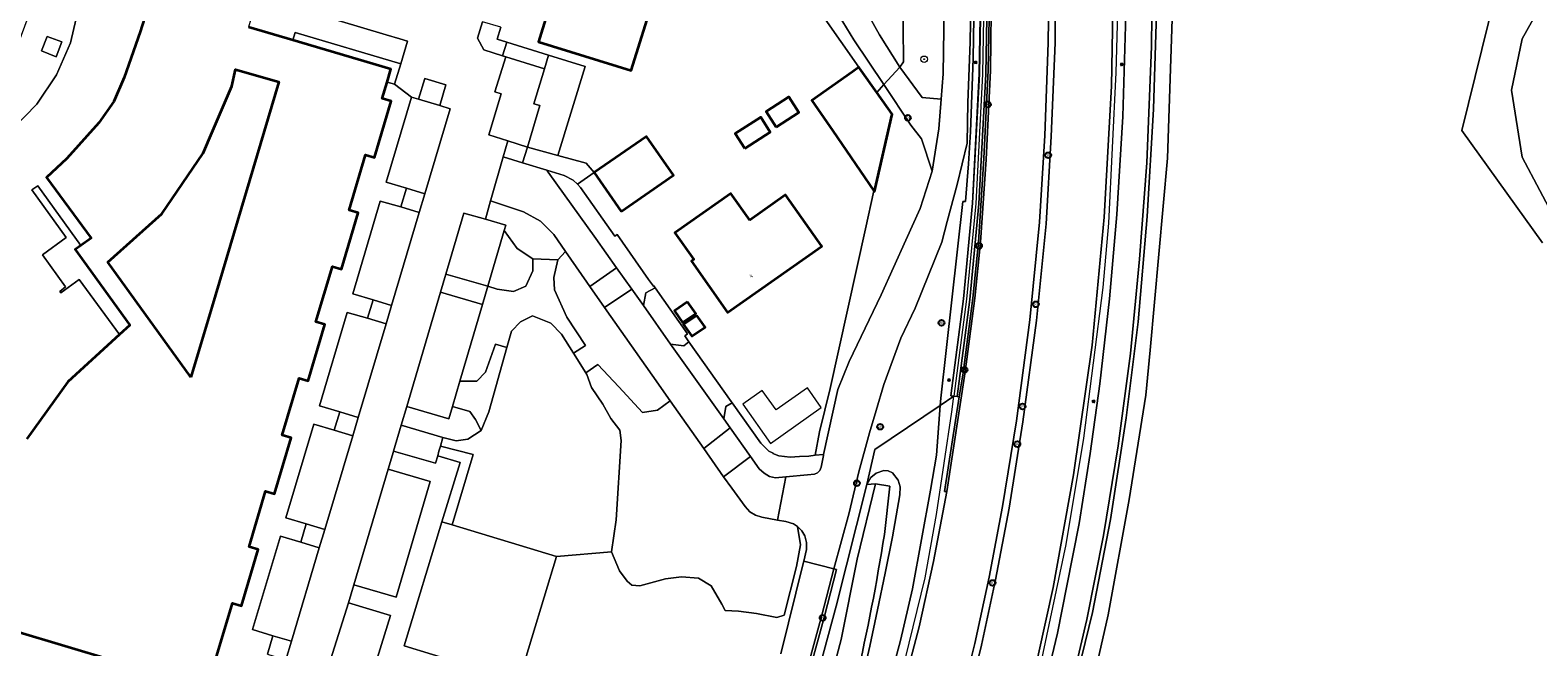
# Model space of a CAD drawing. Header units: metres. Extents: x 73718 to 76933, y 443658 to 446696.
# Tile 88 of 153: x 74978 to 75164, y 445774 to 445850. Entities that reach past the tile are written whole.
import ezdxf
from ezdxf.enums import TextEntityAlignment as Align

# ---------------------------------------------------------------- set-up
doc = ezdxf.new("R2010")
doc.units = ezdxf.units.M
for name, color, linetype, lineweight in [('B-WE-GK-BESCHOEIING-G', 130, 'GK-BESCHOEIING-SO', 18), ('B-WE-GR-BEPLANTING_CULTUUR_BODEMBEDEKKER-GV', 90, 'Continuous', 18), ('B-WE-GR-BEPLANTING_CULTUUR_HEESTERS-GV', 90, 'Continuous', 18), ('B-WE-GR-BEPLANTING_CULTUUR_ROOS-GV', 90, 'Continuous', 18), ('B-WE-GR-BEPLANTING_CULTUUR_VASTE PLANTENVAK-GV', 90, 'Continuous', 18), ('B-WE-GR-BOOM-S', 90, 'Continuous', 25), ('B-WE-GR-GRAS-GV', 60, 'Continuous', 13), ('B-WE-IE-MEUBILAIR-S', 7, 'Continuous', 25), ('B-WE-IE-MEUBILAIR_WEGMEUBILAIR-G', 7, 'Continuous', 18), ('B-WE-IE-TERREINAFSCHEIDING_KUNSTMATIG_HEKWERK_RASTER-G', 30, 'IE-TERREINAFSCHEIDING_KUNSTMATIG-SO', 18), ('B-WE-KW-KUNSTWERK_GELUIDSWERING_SCHERM-G', 170, 'Continuous', 18), ('B-WE-OG-BEBOUWING-GV', 7, 'Continuous', 35), ('B-WE-OG-BEBOUWING-T18', 10, 'Continuous', 18), ('B-WE-OG-BEBOUWING_OVERBOUWING-GV', 7, 'Continuous', 18), ('B-WE-OG-TERREIN_BEGROEID-GV', 7, 'Continuous', 18), ('B-WE-OG-TERREIN_ERF-GV', 7, 'Continuous', 18), ('B-WE-OG-TERREIN_OEVER-GV', 7, 'Continuous', 18), ('B-WE-OG-WATER_SLOOT-GV', 120, 'Continuous', 18), ('B-WE-OG-WEG-GV', 7, 'Continuous', 18), ('B-WE-VH-GESLOTENVERHARDING_ASFALT-GV', 10, 'Continuous', 18), ('B-WE-VH-GESLOTENVERHARDING_BETON-GV', 10, 'Continuous', 18), ('B-WE-VH-GESLOTENVERHARDING_KUNSTSTOF-GV', 10, 'Continuous', 18), ('B-WE-VH-OPENVERHARDING_BETONELEMENT-GV', 30, 'Continuous', 18), ('B-WE-VH-OPENVERHARDING_BETONSTRAATSTEEN-GV', 30, 'Continuous', 18), ('B-WE-VH-OPENVERHARDING_SIERBESTRATING-GV', 30, 'Continuous', 18), ('B-WE-VH-OPENVERHARDING_STRAATBAKSTEEN-GV', 30, 'Continuous', 18), ('B-WE-VH-OPENVERHARDING_TEGEL-GV', 30, 'Continuous', 18)]:
    doc.layers.add(name, color=color, linetype=linetype, lineweight=lineweight)
doc.styles.add('NLCS-ISO', font='NLCS-ISO.ttf')
doc.styles.add('NLCS-ISO-M200-T18', font='NLCS-ISO.ttf', dxfattribs={"height": 0.36})
doc.linetypes.add('GK-BESCHOEIING-SO', pattern='A,18,-3,[1,NLCS.SHX,S=0.6,R=0,X=0,Y=0],-3', length=24)
doc.linetypes.add('IE-TERREINAFSCHEIDING_KUNSTMATIG-SO', pattern='A,4,[82,NLCS.SHX,S=0.75,R=90,X=0,Y=0],4,-2', length=10)

# ---------------------------------------------------------------- blocks, each defined once
blk = doc.blocks.new('SIE-MEUBILAIR_PAAL_VERKEERSBORD-SO')
blk.add_circle((0, 0), 1.8)
at = {"style": 'NLCS-ISO'}
blk.add_text('vb', height=1.8, dxfattribs=at).set_placement((0, 0), align=Align.MIDDLE_CENTER)
blk = doc.blocks.new('SIE-MEUBILAIR_PAAL_LICHTMAST-SO')
for points in [[(-0.62, 0), (-1, 0)], [(-0.71, 0.71), (-0.44, 0.44)], [(0, 1), (0, 0.62)], [(0.44, 0.44), (0.71, 0.71)], [(1, 0), (0.62, 0)], [(-0.71, -0.71), (-0.44, -0.44)], [(0, -0.62), (0, -1)], [(0.44, -0.44), (0.71, -0.71)]]:
    blk.add_lwpolyline(points)
blk.add_circle((0, 0), 0.5)
blk = doc.blocks.new('SIE-MEUBILAIR_PUT_KOLK-SO')
blk.add_circle((0, 0), 1.8)
at = {"style": 'NLCS-ISO'}
blk.add_text('K', height=1.8, dxfattribs=at).set_placement((0, 0), align=Align.MIDDLE_CENTER)
blk = doc.blocks.new('SIE-MEUBILAIR_PUT-SO')
blk.add_circle((0, 0), 1.8)
at = {"style": 'NLCS-ISO'}
blk.add_text('P', height=1.8, dxfattribs=at).set_placement((0, 0), align=Align.MIDDLE_CENTER)
blk = doc.blocks.new('SIE-MEUBILAIR_PUT_RIOOLPUT-SO')
blk.add_circle((0, 0), 1.8)
at = {"style": 'NLCS-ISO'}
blk.add_text('RI', height=1.8, dxfattribs=at).set_placement((0, 0), align=Align.MIDDLE_CENTER)
blk = doc.blocks.new('SGR-BOOM_GBKN-SO')
at = {"linetype": 'ByBlock', "lineweight": 18}
h = blk.add_hatch(color=0, dxfattribs=at)
h.dxf.hatch_style = 1
edge = h.paths.add_edge_path()
edge.add_arc((0, 0), 0.25, 0, 360)
at = {"color": 0, "linetype": 'ByBlock', "lineweight": 18}
for radius in [2, 0.25]:
    blk.add_circle((0, 0), radius, dxfattribs=at)
at = {"color": 0, "linetype": 'ByBlock', "lineweight": 18, "style": 'NLCS-ISO'}
blk.add_attdef('SOORT', (2.5, 0), '', height=1.5, dxfattribs=at)

msp = doc.modelspace()

# ---------------------------------------------------------------- linework, layer by layer
at = {"layer": 'B-WE-GK-BESCHOEIING-G', "flags": 128}
for points in [[(75120.504, 445909.013), (75116.606, 445906.42), (75117.655, 445893.752), (75118.347, 445879.726), (75118.688, 445864.966), (75118.653, 445852.324), (75118.045, 445833.914), (75115.928, 445810.199), (75115.389, 445804.652), (75113.332, 445791.759), (75110.706, 445777.499), (75108.28, 445766.791), (75101.044, 445739.062)], [(75081.992, 445793.664), (75079.728, 445784.371)], [(75083.077, 445787.419), (75083.744, 445793.411), (75081.992, 445793.664)]]:
    msp.add_lwpolyline(points, dxfattribs=at)
at = {"layer": 'B-WE-GR-BEPLANTING_CULTUUR_BODEMBEDEKKER-GV', "flags": 128}
for points in [[(75033.422, 445850.766), (75032.815, 445848.739), (75033.593, 445847.283), (75035.9, 445846.569), (75036.431, 445848.264), (75035.266, 445848.629), (75035.68, 445850.089)], [(74979.66, 445848.954), (74978.942, 445847.169), (74980.777, 445846.424), (74981.49, 445848.268)], [(75036.306, 445846.444), (75041.081, 445844.966), (75041.607, 445846.645), (75036.431, 445848.264), (75035.9, 445846.569)], [(75038.387, 445833.334), (75038.982, 445835.28), (75036.566, 445836.049), (75035.99, 445834.066)], [(75043.668, 445822.401), (75042.232, 445824.472), (75040.619, 445826.142), (75038.519, 445827.304), (75034.422, 445828.634), (75033.792, 445826.36), (75036.323, 445825.63), (75036.129, 445824.975), (75037.701, 445822.758), (75039.649, 445821.485), (75042.751, 445821.366)], [(75033.437, 445815.856), (75034.099, 445818.109), (75028.92, 445819.59), (75028.254, 445817.353)], [(75053.305, 445815.707), (75056.64, 445810.947), (75058.307, 445810.728), (75058.927, 445811.236), (75058.844, 445811.353), (75058.417, 445811.955), (75058.578, 445812.075), (75058.74, 445812.195), (75054.779, 445817.905), (75053.593, 445817.26)], [(75033.287, 445800.291), (75032.591, 445801.643), (75031.875, 445802.637), (75029.728, 445803.247), (75029.271, 445801.693), (75024.073, 445803.233), (75023.376, 445800.934), (75028.551, 445799.42), (75030.185, 445798.979), (75031.617, 445799.218)], [(75075.563, 445797.31), (75074.547, 445797.205), (75073.736, 445797.12), (75072.59, 445797.048), (75071.445, 445796.976), (75070.054, 445797.127), (75069.318, 445797.435), (75069.328, 445797.474), (75068.792, 445797.731), (75067.806, 445798.714), (75064.273, 445803.697), (75063.509, 445803.235), (75063.248, 445801.71), (75064.034, 445800.601), (75066.535, 445797.066), (75067.622, 445795.53), (75068.218, 445794.985), (75068.868, 445794.582), (75069.643, 445794.429), (75070.89, 445794.548), (75073.575, 445794.803), (75074.44, 445794.891), (75074.804, 445795.022), (75075.115, 445795.331), (75075.263, 445795.751), (75075.538, 445797.197)]]:
    msp.add_lwpolyline(points, close=True, dxfattribs=at)
at = {"layer": 'B-WE-GR-BEPLANTING_CULTUUR_HEESTERS-GV', "flags": 128}
for points in [[(75038.982, 445835.28), (75042.76, 445834.229), (75046.103, 445845.238), (75041.607, 445846.645), (75041.081, 445844.966), (75039.773, 445840.629), (75040.521, 445840.401)], [(75044.673, 445809.812), (75046.153, 445810.784), (75043.868, 445814.262), (75042.313, 445817.668), (75042.234, 445819.179), (75042.751, 445821.366), (75039.649, 445821.485), (75039.649, 445819.998), (75038.774, 445818.106), (75037.263, 445817.43), (75035.235, 445817.748), (75034.099, 445818.109), (75033.437, 445815.856), (75030.643, 445806.357), (75032.75, 445806.357), (75033.824, 445807.469), (75035.056, 445810.928), (75036.443, 445810.536), (75037.012, 445812.552), (75038.143, 445813.681), (75039.598, 445814.454), (75041.89, 445813.527), (75043.19, 445812.161)], [(75050.583, 445799.043), (75049.95, 445789.242), (75049.357, 445785.29), (75050.374, 445782.952), (75051.296, 445781.663), (75051.863, 445781.148), (75052.88, 445781.096), (75056.06, 445781.959), (75058.017, 445782.178), (75060.103, 445782.037), (75061.699, 445781.071), (75063, 445778.829), (75063.424, 445778.018), (75065.047, 445777.94), (75067.287, 445777.67), (75069.785, 445777.154), (75070.683, 445777.47), (75072.215, 445783.489), (75072.71, 445786.13), (75072.334, 445788.423), (75071.832, 445788.745), (75070.894, 445789.02), (75069.886, 445789.207), (75067.926, 445789.572), (75067.157, 445789.798), (75066.473, 445790.218), (75065.863, 445790.879), (75064.214, 445793.155), (75063.222, 445794.563), (75060.759, 445798.057), (75056.628, 445803.919), (75055.038, 445802.796), (75053.204, 445802.488), (75050.266, 445805.659), (75047.7, 445808.429), (75046.2, 445807.395), (75046.331, 445807.188), (75046.885, 445805.578), (75048.288, 445803.543), (75049.306, 445801.739), (75050.4, 445800.309)]]:
    msp.add_lwpolyline(points, close=True, dxfattribs=at)
at = {"layer": 'B-WE-GR-BEPLANTING_CULTUUR_ROOS-GV', "flags": 128}
for points in [[(75041.394, 445832.415), (75043.509, 445831.769), (75044.641, 445831.206), (75045.153, 445830.685), (75047.238, 445832.131), (75046.224, 445833.284), (75042.76, 445834.229), (75038.982, 445835.28), (75038.387, 445833.334)], [(75039.649, 445821.485), (75037.701, 445822.758), (75036.129, 445824.975), (75034.099, 445818.109), (75035.235, 445817.748), (75037.263, 445817.43), (75038.774, 445818.106), (75039.649, 445819.998)], [(75044.673, 445809.812), (75046.2, 445807.395), (75047.7, 445808.429), (75050.266, 445805.659), (75053.204, 445802.488), (75055.038, 445802.796), (75056.628, 445803.919), (75054.389, 445807.096), (75048.517, 445815.451), (75046.682, 445818.062), (75046.315, 445818.585), (75043.668, 445822.401), (75042.751, 445821.366), (75042.234, 445819.179), (75042.313, 445817.668), (75043.868, 445814.262), (75046.153, 445810.784)], [(75036.443, 445810.536), (75035.056, 445810.928), (75033.824, 445807.469), (75032.75, 445806.357), (75030.643, 445806.357), (75029.728, 445803.247), (75031.875, 445802.637), (75032.591, 445801.643), (75033.287, 445800.291), (75034.202, 445802.598)]]:
    msp.add_lwpolyline(points, close=True, dxfattribs=at)
at = {"layer": 'B-WE-GR-BEPLANTING_CULTUUR_VASTE PLANTENVAK-GV', "flags": 128}
for points in [[(75025.531, 445841.185), (75028.153, 445840.407), (75028.904, 445842.979), (75026.331, 445843.777)], [(75023.346, 445827.919), (75025.607, 445827.191), (75026.312, 445829.507), (75024.028, 445830.21)], [(75021.517, 445813.449), (75022.201, 445815.728), (75019.914, 445816.398), (75019.24, 445814.136)], [(75015.796, 445802.597), (75015.125, 445800.309), (75017.407, 445799.619), (75018.096, 445801.898)], [(75013.258, 445785.773), (75013.951, 445788.054), (75011.664, 445788.744), (75010.99, 445786.46)], [(75009.831, 445774.266), (75007.55, 445774.923), (75006.869, 445772.631), (75009.153, 445771.945)]]:
    msp.add_lwpolyline(points, close=True, dxfattribs=at)
at = {"layer": 'B-WE-GR-GRAS-GV', "flags": 128}
for points in [[(75079.733, 445853.858), (75079.672, 445853.955), (75079.661, 445853.94), (75077.055, 445852.247), (75079.308, 445848.524), (75083.004, 445843.006), (75084.967, 445845.159), (75082.495, 445849.161), (75080.745, 445852.233)], [(75082.125, 445842.041), (75083.004, 445843.006), (75079.308, 445848.524), (75077.055, 445852.247), (75075.472, 445851.488), (75079.942, 445845.14), (75080.218, 445844.749)]]:
    msp.add_lwpolyline(points, close=True, dxfattribs=at)
at = {"layer": 'B-WE-IE-MEUBILAIR_WEGMEUBILAIR-G', "flags": 128}
for points in [[(75083.039, 445697.14), (75085.675, 445708.754), (75088.516, 445720.345), (75091.88, 445732.024), (75097.281, 445751.32), (75100.31, 445762.742), (75102.219, 445770.608), (75105.524, 445786.188), (75107.696, 445799.338), (75110.098, 445817.918), (75110.805, 445825.879), (75111.714, 445844.505), (75112.085, 445857.859), (75111.86, 445873.843), (75111.408, 445885.871), (75109.938, 445905.831), (75108.736, 445917.751), (75107.341, 445928.357), (75105.366, 445941.524), (75103.24, 445953.348), (75101.904, 445959.871), (75100.01, 445969.042), (75098.206, 445976.83), (75096.252, 445984.606)], [(75091.421, 445802.561), (75091.667, 445804.508)], [(75045.733, 445639.804), (75047.382, 445644.039), (75049.721, 445651.674), (75054.668, 445668.218), (75060.132, 445686.189), (75067.173, 445709.124), (75072.225, 445725.64), (75078.882, 445747.331), (75083.679, 445763.924), (75088.12, 445782.068), (75089.511, 445789.904), (75091.421, 445802.561)]]:
    msp.add_lwpolyline(points, dxfattribs=at)
at = {"layer": 'B-WE-IE-TERREINAFSCHEIDING_KUNSTMATIG_HEKWERK_RASTER-G', "flags": 128}
msp.add_lwpolyline([(75094.88, 445872.29), (75095.008, 445858.24), (75094.763, 445844.325), (75093.92, 445828.347), (75092.799, 445816.544), (75091.23, 445804.566)], dxfattribs=at)
at = {"layer": 'B-WE-KW-KUNSTWERK_GELUIDSWERING_SCHERM-G', "flags": 128}
for points in [[(75051.61, 446032.01), (75053.698, 446026.916), (75060.279, 446008.806), (75064.839, 445994.684), (75069.719, 445978.452), (75073.854, 445963.9), (75077.891, 445949.07), (75079.867, 445940.549), (75081.311, 445933.36), (75082.206, 445928.286), (75083.21, 445921.882), (75083.906, 445916.369), (75084.67, 445908.465), (75085.254, 445899.123), (75085.465, 445889.496), (75085.347, 445854.439), (75085.43, 445845.8)], [(75095.32, 445872.294), (75095.448, 445858.238), (75095.202, 445844.309), (75094.359, 445828.315), (75093.237, 445816.495), (75091.667, 445804.508), (75089.974, 445803.365), (75081.914, 445797.921), (75080.905, 445793.62), (75077.105, 445778.57), (75068.781, 445747.682), (75059.383, 445712.955), (75044.363, 445658.984), (75042.227, 445651.418), (75038.93, 445639.741), (75036.845, 445631.996), (75035.881, 445627.763), (75032.206, 445610.094), (75028.107, 445593.431), (75024.175, 445579.671), (75021.512, 445571.126), (75020.205, 445567.473), (75019.707, 445566.082)]]:
    msp.add_lwpolyline(points, dxfattribs=at)
at = {"layer": 'B-WE-OG-BEBOUWING-GV', "flags": 128}
for points in [[(75054.635, 445853.862), (75051.47, 445854.827), (75051.41, 445854.551), (75044.941, 445856.541), (75044.137, 445853.893), (75042.266, 445854.47), (75040.336, 445848.3), (75051.807, 445844.762)], [(74997.415, 445806.84), (74987.137, 445821.074), (74993.807, 445827.042), (74998.936, 445834.544), (75000, 445837.038), (75002.464, 445842.815), (75002.943, 445844.873), (75008.275, 445843.338), (75000, 445815.528)], [(75081.777, 445829.891), (75081.837, 445829.803), (75084.031, 445839.332), (75082.125, 445842.041), (75080.218, 445844.749), (75079.942, 445845.14), (75079.131, 445844.569), (75074.103, 445841.029), (75076.725, 445837.304)], [(75069.706, 445837.751), (75072.529, 445839.544), (75071.294, 445841.487), (75068.472, 445839.694)], [(75065.845, 445835.113), (75068.985, 445837.107), (75067.8, 445838.972), (75064.661, 445836.977)], [(75050.577, 445827.339), (75057.028, 445831.833), (75053.689, 445836.602), (75047.239, 445832.131)], [(75066.443, 445826.268), (75064.129, 445829.555), (75057.211, 445824.685), (75059.525, 445821.398), (75059.234, 445821.193), (75063.699, 445814.85), (75075.309, 445823.022), (75075.337, 445823.042), (75075.32, 445823.066), (75070.872, 445829.385)], [(75058.768, 445816.185), (75057.135, 445815.071), (75058.139, 445813.6), (75059.772, 445814.715)], [(75059.918, 445814.493), (75058.284, 445813.378), (75059.288, 445811.907), (75060.922, 445813.022)]]:
    msp.add_lwpolyline(points, close=True, dxfattribs=at)
for points in [[(74991.952, 445852.106), (74991.168, 445849.513), (74989.157, 445843.881), (74987.912, 445840.913), (74986.055, 445838.29), (74982.099, 445833.858), (74979.565, 445831.539), (74985.087, 445824.039), (74983.831, 445823.13), (74983.116, 445822.613), (74989.861, 445813.272), (74988.6, 445812.118), (74982.215, 445806.278), (74977.168, 445799.227)], [(75000.51, 445772.08), (75002.547, 445778.944), (75003.659, 445778.614), (75005.724, 445785.574), (75004.612, 445785.904), (75006.646, 445792.759), (75007.758, 445792.429), (75009.815, 445799.36), (75008.703, 445799.69), (75010.794, 445806.736), (75011.906, 445806.406), (75013.969, 445813.357), (75012.857, 445813.687), (75014.891, 445820.541), (75016.003, 445820.211), (75018.066, 445827.162), (75016.954, 445827.492), (75018.988, 445834.346), (75020.1, 445834.016), (75022.16, 445840.957), (75021.048, 445841.287), (75021.642, 445843.288), (75022.118, 445844.892), (75010.019, 445848.482), (75004.532, 445850.109)], [(74969.691, 445777.299), (75000, 445768.248)]]:
    msp.add_lwpolyline(points, dxfattribs=at)
at = {"layer": 'B-WE-OG-BEBOUWING_OVERBOUWING-GV', "flags": 128}
msp.add_lwpolyline([(75075.288, 445803.11), (75073.561, 445805.559), (75069.712, 445802.814), (75068.001, 445805.203), (75065.596, 445803.508), (75069.001, 445798.678)], close=True, dxfattribs=at)
at = {"layer": 'B-WE-OG-TERREIN_BEGROEID-GV', "flags": 128}
for points in [[(75068.781, 445747.682), (75077.105, 445778.57), (75080.905, 445793.62), (75081.914, 445797.921), (75089.974, 445803.365), (75090.042, 445804.251), (75092.767, 445828.581), (75093.103, 445828.543), (75093.449, 445833.203), (75093.708, 445837.174), (75094.048, 445846.209), (75094.129, 445851.272), (75094.125, 445872.252), (75094.12, 445872.252), (75093.599, 445882.486), (75093.05, 445891.814), (75092.44, 445900.812), (75091.554, 445909.062), (75090.929, 445915.619), (75090.144, 445923.41), (75088.664, 445932.845), (75086.863, 445943.514), (75085.12, 445952.999), (75080.151, 445974.251)], [(75073.854, 445963.9), (75077.891, 445949.07), (75079.867, 445940.549), (75081.311, 445933.36), (75082.206, 445928.286), (75083.21, 445921.882), (75083.906, 445916.369), (75084.67, 445908.465), (75085.254, 445899.123), (75085.465, 445889.496), (75085.347, 445854.439), (75085.43, 445845.8), (75084.967, 445845.159), (75087.755, 445841.417), (75090.092, 445841.221), (75090.331, 445844.33), (75090.463, 445852.545), (75090.232, 445876.867), (75088.731, 445897.176), (75088.007, 445906.964), (75086.503, 445920.503), (75083.4, 445940.878), (75080.341, 445957.148), (75077.077, 445971.236)], [(75093.814, 445855.674), (75093.673, 445848.23), (75093.371, 445840.792), (75093.3, 445835.777), (75092.06, 445830.654), (75090.851, 445826.095), (75090.17, 445823.556), (75086.883, 445815.387), (75085.094, 445811.698), (75083.024, 445805.954), (75082.053, 445802.733), (75081.239, 445799.969), (75079.938, 445795.15), (75078.733, 445790.117), (75076.814, 445783.187), (75077.153, 445783.1), (75075.678, 445777.352), (75066.744, 445744.63)], [(75080.745, 445852.233), (75082.495, 445849.161), (75084.967, 445845.159), (75085.43, 445845.8), (75085.347, 445854.439)], [(75030.75, 445771.548), (75023.757, 445773.673), (75028.412, 445788.991), (75030.664, 445796.32), (75027.899, 445797.157), (75027.633, 445796.232), (75022.447, 445797.733), (75022.426, 445797.66), (75021.785, 445795.483), (75026.983, 445793.973), (75022.767, 445779.695), (75017.557, 445781.224), (75016.884, 445778.983), (75022.073, 445777.436), (75017.645, 445763.215)], [(75070.272, 445772.686), (75073.099, 445783.995), (75073.132, 445784.132), (75073.467, 445785.56), (75073.475, 445786.426), (75073.252, 445787.245), (75072.896, 445787.858), (75072.334, 445788.423), (75072.71, 445786.13), (75072.215, 445783.489), (75070.683, 445777.47), (75069.785, 445777.154), (75067.287, 445777.67), (75065.047, 445777.94), (75063.424, 445778.018), (75063, 445778.829), (75061.699, 445781.071), (75060.103, 445782.037), (75058.017, 445782.178), (75056.06, 445781.959), (75052.88, 445781.096), (75051.863, 445781.148), (75051.296, 445781.663), (75050.374, 445782.952), (75049.357, 445785.29), (75042.573, 445784.687), (75037.995, 445769.624)]]:
    msp.add_lwpolyline(points, dxfattribs=at)
for points in [[(75089.807, 445837.521), (75090.092, 445841.221), (75087.755, 445841.417), (75084.967, 445845.159), (75083.004, 445843.006), (75086.362, 445837.993), (75087.669, 445836.318), (75088.971, 445832.318)], [(75077.323, 445805.326), (75078.708, 445808.779), (75082.699, 445817.034), (75085.735, 445823.798), (75087.487, 445827.693), (75088.971, 445832.318), (75087.669, 445836.318), (75086.362, 445837.993), (75083.004, 445843.006), (75082.125, 445842.041), (75084.031, 445839.332), (75081.837, 445829.803), (75081.777, 445829.891), (75080.732, 445825.205), (75076.401, 445805.465), (75075.081, 445800.094), (75074.547, 445797.205), (75075.563, 445797.31)], [(75050.4, 445800.309), (75049.306, 445801.739), (75048.288, 445803.543), (75046.885, 445805.578), (75046.331, 445807.188), (75046.2, 445807.395), (75044.673, 445809.812), (75043.19, 445812.161), (75041.89, 445813.527), (75039.598, 445814.454), (75038.143, 445813.681), (75037.012, 445812.552), (75036.443, 445810.536), (75034.202, 445802.598), (75033.287, 445800.291), (75031.617, 445799.218), (75030.185, 445798.979), (75028.551, 445799.42), (75028.238, 445798.332), (75032.289, 445797.317), (75029.701, 445788.599), (75042.573, 445784.687), (75049.357, 445785.29), (75049.95, 445789.242), (75050.583, 445799.043)]]:
    msp.add_lwpolyline(points, close=True, dxfattribs=at)
at = {"layer": 'B-WE-OG-TERREIN_ERF-GV', "flags": 128}
for points in [[(75166.241, 445825.815), (75161.877, 445834.044), (75160.538, 445842.321), (75161.872, 445848.653), (75166.454, 445856.922)], [(75054.635, 445853.862), (75051.807, 445844.762), (75040.336, 445848.3), (75042.266, 445854.47)], [(75158.52, 445854.039), (75154.392, 445837.339), (75164.38, 445823.455)], [(75035.68, 445850.089), (75035.266, 445848.629), (75036.431, 445848.264), (75041.607, 445846.645), (75046.103, 445845.238), (75042.76, 445834.229), (75046.224, 445833.284), (75047.238, 445832.131), (75045.153, 445830.685), (75045.542, 445830.288), (75049.762, 445824.262), (75050.053, 445824.466), (75053.934, 445818.913), (75054.542, 445818.087), (75054.615, 445818.141), (75054.779, 445817.905), (75058.74, 445812.195), (75058.578, 445812.075), (75058.417, 445811.955), (75058.844, 445811.353), (75058.927, 445811.236), (75064.158, 445803.859), (75064.273, 445803.697), (75067.806, 445798.714), (75068.792, 445797.731), (75069.328, 445797.474), (75069.318, 445797.435), (75070.054, 445797.127), (75071.445, 445796.976), (75072.59, 445797.048), (75073.736, 445797.12), (75074.547, 445797.205), (75075.081, 445800.094), (75076.401, 445805.465), (75080.732, 445825.205), (75081.777, 445829.891), (75076.725, 445837.304), (75074.103, 445841.029), (75079.131, 445844.569), (75079.942, 445845.14), (75075.472, 445851.488)]]:
    msp.add_lwpolyline(points, dxfattribs=at)
for points in [[(75021.642, 445843.288), (75022.584, 445843.044), (75023.354, 445845.581), (75010.301, 445849.429), (75010.019, 445848.482), (75022.118, 445844.892)], [(74997.415, 445806.84), (75000, 445815.528), (75008.275, 445843.338), (75002.943, 445844.873), (75002.464, 445842.815), (75000, 445837.038), (74998.936, 445834.544), (74993.807, 445827.042), (74987.137, 445821.074)], [(75069.706, 445837.751), (75068.472, 445839.694), (75071.294, 445841.487), (75072.529, 445839.544)], [(75065.845, 445835.113), (75064.661, 445836.977), (75067.8, 445838.972), (75068.985, 445837.107)], [(75050.577, 445827.339), (75047.239, 445832.131), (75053.689, 445836.602), (75057.028, 445831.833)], [(74988.6, 445812.118), (74989.861, 445813.272), (74983.116, 445822.613), (74983.831, 445823.13), (74978.491, 445830.49), (74977.754, 445829.992), (74982.005, 445824.107), (74979.082, 445821.976), (74981.933, 445818.004), (74981.214, 445817.451), (74981.332, 445817.283), (74983.601, 445818.927)], [(75066.443, 445826.268), (75070.872, 445829.385), (75075.32, 445823.066), (75075.337, 445823.042), (75075.309, 445823.022), (75063.699, 445814.85), (75059.234, 445821.193), (75059.525, 445821.398), (75057.211, 445824.685), (75064.129, 445829.555)], [(75058.768, 445816.185), (75059.772, 445814.715), (75058.139, 445813.6), (75057.135, 445815.071)], [(75059.918, 445814.493), (75060.922, 445813.022), (75059.288, 445811.907), (75058.284, 445813.378)]]:
    msp.add_lwpolyline(points, close=True, dxfattribs=at)
at = {"layer": 'B-WE-OG-TERREIN_OEVER-GV', "flags": 128}
for points in [[(75116.716, 445853.197), (75116.335, 445839.964), (75115.541, 445826.689), (75114.416, 445813.696), (75112.946, 445801.823), (75111.007, 445789.265), (75108.776, 445777.794), (75106.497, 445768.348)], [(75108.28, 445766.791), (75110.706, 445777.499), (75113.332, 445791.759), (75115.389, 445804.652), (75115.928, 445810.199), (75118.045, 445833.914), (75118.653, 445852.324)], [(75056.303, 445679.717), (75061.48, 445697.682), (75066.968, 445717.541), (75075.914, 445751.272), (75077.051, 445755.729), (75078.154, 445760.194), (75079.224, 445764.668), (75080.261, 445769.149), (75081.264, 445773.639), (75082.233, 445778.135), (75083.169, 445782.639), (75084.071, 445787.149), (75084.977, 445792.319), (75085.044, 445793.306), (75084.774, 445794.136), (75084.066, 445795.03), (75083.536, 445795.309), (75083.005, 445795.333), (75082.058, 445794.999), (75081.418, 445794.461), (75080.905, 445793.62), (75081.992, 445793.664), (75083.744, 445793.411), (75083.077, 445787.419)], [(75079.728, 445784.371), (75081.992, 445793.664), (75080.905, 445793.62), (75077.105, 445778.57), (75068.781, 445747.682), (75067.861, 445744.281), (75059.383, 445712.955), (75056.646, 445703.121), (75044.363, 445658.984), (75042.227, 445651.418), (75038.93, 445639.741), (75036.845, 445631.996)], [(75038.035, 445627.975), (75039.95, 445635.075), (75042.854, 445644.488), (75043.745, 445647.927), (75050.035, 445670.978), (75052.972, 445682.542), (75058.331, 445701.67), (75061.635, 445713.804), (75062.548, 445718.171), (75068.558, 445739.788), (75077.746, 445774.438), (75079.728, 445784.371)]]:
    msp.add_lwpolyline(points, dxfattribs=at)
at = {"layer": 'B-WE-OG-TERREIN_OEVER-GV'}
msp.add_lwpolyline([(75083.077, 445787.419, -0.0355544), (75074.878, 445751.949)], format="xyb", dxfattribs=at)
at = {"layer": 'B-WE-OG-WATER_SLOOT-GV', "flags": 128}
for points in [[(75164.38, 445823.455), (75154.392, 445837.339), (75158.52, 445854.039), (75157.148, 445855.999), (75157.033, 445855.879), (75151.184, 445864.516), (75145.577, 445872.796), (75145.221, 445873.322), (75139.947, 445881.052), (75131.852, 445892.919), (75126.217, 445901.18), (75125.732, 445901.89), (75120.504, 445909.013), (75116.606, 445906.42), (75117.655, 445893.752), (75118.347, 445879.726), (75118.688, 445864.966), (75118.653, 445852.324), (75118.045, 445833.914), (75115.928, 445810.199), (75115.389, 445804.652), (75113.332, 445791.759), (75110.706, 445777.499), (75108.28, 445766.791)], [(75083.077, 445787.419), (75083.744, 445793.411), (75081.992, 445793.664), (75079.728, 445784.371), (75077.746, 445774.438), (75068.558, 445739.788), (75062.548, 445718.171), (75061.635, 445713.804), (75058.331, 445701.67), (75061.091, 445701.085), (75063.699, 445709.708)]]:
    msp.add_lwpolyline(points, dxfattribs=at)
at = {"layer": 'B-WE-OG-WATER_SLOOT-GV'}
msp.add_lwpolyline([(75074.878, 445751.949, 0.0355544), (75083.077, 445787.419)], format="xyb", dxfattribs=at)
at = {"layer": 'B-WE-OG-WEG-GV', "flags": 128}
for points in [[(75091.917, 445998.861), (75094.559, 445988.626), (75095.521, 445984.881), (75098.084, 445974.904), (75101.05, 445961.387), (75101.049, 445961.378), (75101.342, 445959.793), (75105.041, 445939.784), (75107.053, 445926.063), (75109.022, 445909.013), (75110.388, 445893.323), (75111.207, 445876.423), (75111.447, 445859.98), (75111.432, 445859.194), (75111.129, 445842.824), (75110.239, 445826.61), (75108.725, 445810.817), (75106.431, 445794.801), (75103.908, 445780.865), (75101.173, 445768.41)], [(75103.753, 445772.301), (75104.447, 445775.22), (75105.625, 445781.074), (75107.121, 445788.775), (75108.502, 445797.41), (75109.71, 445806.027), (75110.9, 445816.552), (75111.802, 445826.953), (75112.524, 445839.068), (75112.869, 445850.245), (75112.924, 445859.189), (75112.942, 445861.962), (75112.776, 445873.529), (75112.369, 445884.275), (75111.773, 445895.607), (75110.914, 445907.315), (75109.933, 445920.281), (75109.154, 445929.13), (75108.467, 445935.249), (75107.511, 445942.528), (75106.331, 445950.513), (75105.229, 445956.618), (75104.05, 445962.944)], [(75116.21, 445859.123), (75116.076, 445847.702), (75115.49, 445833.354), (75114.597, 445821.442), (75113.463, 445809.765), (75111.939, 445798.357), (75110.131, 445787.281), (75108.087, 445776.931), (75106.35, 445769.547)], [(75094.129, 445851.272), (75094.048, 445846.209), (75093.708, 445837.174), (75093.449, 445833.203), (75093.103, 445828.543), (75092.767, 445828.581), (75090.042, 445804.251), (75089.974, 445803.365), (75091.667, 445804.508), (75091.28, 445804.559), (75092.849, 445816.539), (75093.97, 445828.343), (75094.813, 445844.323), (75095.058, 445858.24)], [(75095.838, 445858.237), (75095.592, 445844.296), (75094.748, 445828.286), (75093.624, 445816.451), (75092.053, 445804.458), (75092.327, 445804.423), (75092.79, 445807.385), (75093.991, 445816.639), (75094.697, 445823.542), (75095.372, 445833.861), (75095.916, 445844.773), (75096.105, 445855.516)], [(75106.497, 445768.348), (75108.776, 445777.794), (75111.007, 445789.265), (75112.946, 445801.823), (75114.416, 445813.696), (75115.541, 445826.689), (75116.335, 445839.964), (75116.716, 445853.197)], [(75082.462, 445764.663), (75085.064, 445774.339), (75086.543, 445780.701), (75088.783, 445792.9), (75089.505, 445797.241), (75089.974, 445803.365), (75081.914, 445797.921), (75080.905, 445793.62), (75081.418, 445794.461), (75082.058, 445794.999), (75083.005, 445795.333), (75083.536, 445795.309), (75084.066, 445795.03), (75084.774, 445794.136), (75085.044, 445793.306), (75084.977, 445792.319), (75084.071, 445787.149), (75083.169, 445782.639), (75082.233, 445778.135), (75081.264, 445773.639), (75080.261, 445769.149)], [(75085.153, 445767.578), (75087.376, 445776.02), (75089.159, 445784.072), (75090.784, 445792.717), (75090.503, 445792.756), (75092.327, 445804.423), (75092.053, 445804.458), (75091.667, 445804.508), (75089.974, 445803.365), (75089.505, 445797.241), (75088.783, 445792.9), (75086.543, 445780.701), (75085.064, 445774.339), (75082.462, 445764.663)]]:
    msp.add_lwpolyline(points, dxfattribs=at)
at = {"layer": 'B-WE-VH-GESLOTENVERHARDING_ASFALT-GV', "flags": 128}
for points in [[(75243.353, 445912.032), (75242.611, 445916.881), (75221.42, 445902.108), (75207.544, 445892.609), (75194.533, 445883.55), (75193.231, 445882.643), (75184.604, 445878.371), (75183.179, 445877.503), (75181.436, 445876.898), (75180.689, 445876.689), (75177.838, 445876.316), (75175.394, 445876.772), (75167.191, 445869.853), (75167.695, 445868.854), (75168.396, 445865.541), (75168.194, 445861.619), (75166.454, 445856.922), (75161.872, 445848.653), (75160.538, 445842.321), (75161.877, 445834.044), (75166.241, 445825.815), (75166.773, 445825.176), (75168.544, 445823.05)], [(75092.046, 445765.05), (75094.242, 445773.951), (75096.039, 445782.172), (75097.688, 445790.873), (75099.405, 445801.446), (75101.047, 445813.958), (75102.231, 445825.999), (75102.896, 445836.729), (75103.294, 445848.172), (75103.472, 445859.433), (75103.476, 445859.716), (75096.358, 445859.864), (75096.32, 445855.563), (75096.176, 445844.756), (75095.663, 445833.757), (75094.964, 445823.528), (75094.264, 445816.629), (75093.076, 445807.516), (75090.784, 445792.717), (75089.159, 445784.072), (75087.376, 445776.02), (75085.153, 445767.578)], [(75066.407, 445744.722), (75075.34, 445777.442), (75076.814, 445783.187), (75073.132, 445784.132), (75073.099, 445783.995), (75070.272, 445772.686)]]:
    msp.add_lwpolyline(points, dxfattribs=at)
msp.add_lwpolyline([(75111.432, 445859.194), (75108.863, 445859.28), (75107.863, 445859.307), (75106.852, 445859.334), (75104.261, 445859.404), (75104.177, 445848.17), (75103.675, 445836.584), (75103.043, 445825.805), (75101.87, 445813.87), (75100.166, 445801.356), (75098.5, 445790.685), (75096.789, 445781.832), (75095.058, 445773.734), (75092.872, 445764.825), (75091.914, 445761.35), (75096.364, 445760.198), (75098.869, 445759.566), (75101.173, 445768.41), (75103.908, 445780.865), (75106.431, 445794.801), (75108.725, 445810.817), (75110.239, 445826.61), (75111.129, 445842.824)], close=True, dxfattribs=at)
at = {"layer": 'B-WE-VH-GESLOTENVERHARDING_BETON-GV', "flags": 128}
for points in [[(75093.013, 445961.103), (75093.49, 445958.703), (75095.498, 445948.604), (75097.397, 445937.439), (75099.247, 445924.51), (75100.738, 445912.045), (75102.075, 445897.675), (75102.914, 445883.319), (75103.338, 445870.869), (75103.476, 445859.716), (75103.472, 445859.433), (75103.294, 445848.172), (75102.896, 445836.729), (75102.231, 445825.999), (75101.047, 445813.958), (75099.405, 445801.446), (75097.688, 445790.873), (75096.039, 445782.172), (75094.242, 445773.951), (75092.046, 445765.05)], [(75092.872, 445764.825), (75095.058, 445773.734), (75096.789, 445781.832), (75098.5, 445790.685), (75100.166, 445801.356), (75101.87, 445813.87), (75103.043, 445825.805), (75103.675, 445836.584), (75104.177, 445848.17), (75104.261, 445859.404), (75104.263, 445859.662), (75104.122, 445870.849), (75103.75, 445883.452), (75102.883, 445897.861), (75101.513, 445912.179), (75100.104, 445924.696), (75098.233, 445937.462), (75096.336, 445948.763), (75094.288, 445958.814), (75093.801, 445961.2)]]:
    msp.add_lwpolyline(points, dxfattribs=at)
msp.add_lwpolyline([(75095.32, 445872.294), (75094.93, 445872.29), (75095.058, 445858.24), (75094.813, 445844.323), (75093.97, 445828.343), (75092.849, 445816.539), (75091.28, 445804.559), (75091.667, 445804.508), (75092.053, 445804.458), (75093.624, 445816.451), (75094.748, 445828.286), (75095.592, 445844.296), (75095.838, 445858.237), (75095.71, 445872.297)], close=True, dxfattribs=at)
at = {"layer": 'B-WE-VH-GESLOTENVERHARDING_KUNSTSTOF-GV', "flags": 128}
msp.add_lwpolyline([(75037.995, 445769.624), (75042.573, 445784.687), (75029.701, 445788.599), (75028.412, 445788.991), (75023.757, 445773.673), (75030.75, 445771.548), (75030.827, 445771.802)], close=True, dxfattribs=at)
at = {"layer": 'B-WE-VH-OPENVERHARDING_BETONELEMENT-GV', "flags": 128}
msp.add_lwpolyline([(75096.105, 445855.516), (75095.916, 445844.773), (75095.372, 445833.861), (75094.697, 445823.542), (75093.991, 445816.639), (75092.79, 445807.385), (75092.327, 445804.423), (75090.503, 445792.756), (75090.784, 445792.717), (75093.076, 445807.516), (75094.264, 445816.629), (75094.964, 445823.528), (75095.663, 445833.757), (75096.176, 445844.756), (75096.32, 445855.563)], dxfattribs=at)
msp.add_lwpolyline([(75044.493, 445663.283), (75044.832, 445663.196), (75049.337, 445680.089), (75055.279, 445702.611), (75055.597, 445703.775), (75066.742, 445744.62), (75066.744, 445744.63), (75075.678, 445777.352), (75077.153, 445783.1), (75076.814, 445783.187), (75075.34, 445777.442), (75066.407, 445744.722), (75054.941, 445702.702), (75048.999, 445680.179)], close=True, dxfattribs=at)
at = {"layer": 'B-WE-VH-OPENVERHARDING_BETONSTRAATSTEEN-GV', "flags": 128}
msp.add_lwpolyline([(75090.463, 445852.545), (75090.331, 445844.33), (75090.092, 445841.221), (75089.807, 445837.521), (75088.971, 445832.318), (75087.487, 445827.693), (75085.735, 445823.798), (75082.699, 445817.034), (75078.708, 445808.779), (75077.323, 445805.326), (75075.563, 445797.31), (75075.538, 445797.197), (75075.263, 445795.751), (75075.115, 445795.331), (75074.804, 445795.022), (75074.44, 445794.891), (75073.575, 445794.803), (75070.89, 445794.548), (75069.886, 445789.207), (75070.894, 445789.02), (75071.832, 445788.745), (75072.334, 445788.423), (75072.896, 445787.858), (75073.252, 445787.245), (75073.475, 445786.426), (75073.467, 445785.56), (75073.132, 445784.132), (75076.814, 445783.187), (75078.733, 445790.117), (75079.938, 445795.15), (75081.239, 445799.969), (75082.053, 445802.733), (75083.024, 445805.954), (75085.094, 445811.698), (75086.883, 445815.387), (75090.17, 445823.556), (75090.851, 445826.095), (75092.06, 445830.654), (75093.3, 445835.777), (75093.371, 445840.792), (75093.673, 445848.23), (75093.814, 445855.674)], dxfattribs=at)
at = {"layer": 'B-WE-VH-OPENVERHARDING_SIERBESTRATING-GV', "flags": 128}
for points in [[(74971.413, 445842.043), (74975.394, 445837.494), (74978.404, 445840.606), (74980.813, 445844.203), (74982.544, 445848.172), (74983.542, 445852.386), (74983.775, 445856.709), (74983.236, 445861.001), (74977.382, 445859.963), (74977.814, 445856.821), (74977.678, 445853.533), (74977.151, 445850.977), (74976.152, 445848.276), (74974.732, 445845.754), (74973.227, 445843.815)], [(74979.66, 445848.954), (74981.49, 445848.268), (74980.777, 445846.424), (74978.942, 445847.169)], [(75036.306, 445846.444), (75034.959, 445842.095), (75035.739, 445841.857), (75034.218, 445836.798), (75036.566, 445836.049), (75038.982, 445835.28), (75040.521, 445840.401), (75039.773, 445840.629), (75041.081, 445844.966)], [(75025.531, 445841.185), (75024.645, 445841.449), (75021.519, 445830.933), (75024.028, 445830.21), (75026.312, 445829.507), (75029.439, 445840.027), (75028.153, 445840.407)], [(75023.346, 445827.919), (75020.815, 445828.616), (75017.408, 445817.152), (75019.914, 445816.398), (75022.201, 445815.728), (75025.607, 445827.191)], [(75033.792, 445826.36), (75031.148, 445827.123), (75028.92, 445819.59), (75034.099, 445818.109), (75036.129, 445824.975), (75036.323, 445825.63)], [(75033.437, 445815.856), (75028.254, 445817.353), (75024.073, 445803.233), (75029.271, 445801.693), (75029.728, 445803.247), (75030.643, 445806.357)], [(75021.517, 445813.449), (75019.24, 445814.136), (75016.724, 445814.869), (75013.302, 445803.319), (75015.796, 445802.597), (75018.096, 445801.898)], [(75015.125, 445800.309), (75012.617, 445801.051), (75009.16, 445789.486), (75011.664, 445788.744), (75013.951, 445788.054), (75017.407, 445799.619)], [(75066.535, 445797.066), (75064.034, 445800.601), (75060.759, 445798.057), (75063.222, 445794.563)], [(75017.557, 445781.224), (75022.767, 445779.695), (75026.983, 445793.973), (75021.785, 445795.483)], [(75009.831, 445774.266), (75013.258, 445785.773), (75010.99, 445786.46), (75008.466, 445787.201), (75005.04, 445775.693), (75007.55, 445774.923)], [(75016.884, 445778.983), (75012.398, 445764.784), (75017.645, 445763.215), (75022.073, 445777.436)]]:
    msp.add_lwpolyline(points, close=True, dxfattribs=at)
at = {"layer": 'B-WE-VH-OPENVERHARDING_STRAATBAKSTEEN-GV', "flags": 128}
for points in [[(75012.865, 445851.743), (75021.535, 445849.135), (75023.221, 445848.648), (75024.19, 445848.37), (75023.354, 445845.581), (75022.584, 445843.044), (75024.645, 445841.449), (75025.531, 445841.185), (75026.331, 445843.777), (75028.904, 445842.979), (75028.153, 445840.407), (75029.439, 445840.027), (75026.312, 445829.507), (75025.607, 445827.191), (75022.201, 445815.728), (75021.517, 445813.449), (75018.096, 445801.898), (75017.407, 445799.619), (75013.951, 445788.054), (75013.258, 445785.773), (75009.831, 445774.266), (75009.153, 445771.945)], [(75012.398, 445764.784), (75016.884, 445778.983), (75017.557, 445781.224), (75021.785, 445795.483), (75022.426, 445797.66), (75022.447, 445797.733), (75023.376, 445800.934), (75024.073, 445803.233), (75028.254, 445817.353), (75028.92, 445819.59), (75031.148, 445827.123), (75033.792, 445826.36), (75034.422, 445828.634), (75034.456, 445828.757), (75035.99, 445834.066), (75036.566, 445836.049), (75034.218, 445836.798), (75035.739, 445841.857), (75034.959, 445842.095), (75036.306, 445846.444), (75035.9, 445846.569), (75033.593, 445847.283), (75032.815, 445848.739), (75033.422, 445850.766)], [(75000, 445768.248), (74969.691, 445777.299), (74964.635, 445778.243), (74962, 445779.038), (74959.793, 445771.299)]]:
    msp.add_lwpolyline(points, dxfattribs=at)
for points in [[(75046.682, 445818.062), (75050.001, 445820.379), (75047.442, 445823.998), (75041.552, 445832.196), (75041.394, 445832.415), (75038.387, 445833.334), (75035.99, 445834.066), (75034.456, 445828.757), (75034.422, 445828.634), (75038.519, 445827.304), (75040.619, 445826.142), (75042.232, 445824.472), (75043.668, 445822.401), (75046.315, 445818.585)], [(75051.865, 445817.743), (75048.517, 445815.451), (75054.389, 445807.096), (75056.628, 445803.919), (75060.759, 445798.057), (75064.034, 445800.601), (75063.248, 445801.71), (75056.64, 445810.947), (75053.305, 445815.707)], [(75067.622, 445795.53), (75066.535, 445797.066), (75063.222, 445794.563), (75064.214, 445793.155), (75065.863, 445790.879), (75066.473, 445790.218), (75067.157, 445789.798), (75067.926, 445789.572), (75069.886, 445789.207), (75070.89, 445794.548), (75069.643, 445794.429), (75068.868, 445794.582), (75068.218, 445794.985)]]:
    msp.add_lwpolyline(points, close=True, dxfattribs=at)
at = {"layer": 'B-WE-VH-OPENVERHARDING_TEGEL-GV', "flags": 128}
for points in [[(75116.21, 445859.123), (75112.924, 445859.189), (75112.869, 445850.245), (75112.524, 445839.068), (75111.802, 445826.953), (75110.9, 445816.552), (75109.71, 445806.027), (75108.502, 445797.41), (75107.121, 445788.775), (75105.625, 445781.074), (75104.447, 445775.22), (75103.753, 445772.301), (75102.325, 445766.878), (75100.275, 445759.14), (75102.291, 445758.604), (75103.372, 445758.287), (75106.35, 445769.547), (75108.087, 445776.931), (75110.131, 445787.281), (75111.939, 445798.357), (75113.463, 445809.765), (75114.597, 445821.442), (75115.49, 445833.354), (75116.076, 445847.702)], [(74992.65, 445854.681), (75000, 445852.507), (75004.812, 445851.083), (75004.532, 445850.109), (75010.019, 445848.482), (75010.301, 445849.429), (75023.354, 445845.581), (75024.19, 445848.37), (75023.221, 445848.648), (75021.535, 445849.135), (75012.865, 445851.743), (75011.218, 445852.207), (75005.597, 445853.859), (75003.955, 445854.341), (74995.179, 445857.004), (74993.505, 445857.456), (74992.994, 445855.843)], [(75050.001, 445820.379), (75051.865, 445817.743), (75053.305, 445815.707), (75053.593, 445817.26), (75054.779, 445817.905), (75054.615, 445818.141), (75054.542, 445818.087), (75053.934, 445818.913), (75050.053, 445824.466), (75049.762, 445824.262), (75045.542, 445830.288), (75045.153, 445830.685), (75044.641, 445831.206), (75043.509, 445831.769), (75041.394, 445832.415), (75041.552, 445832.196), (75047.442, 445823.998)], [(75050.001, 445820.379), (75046.682, 445818.062), (75048.517, 445815.451), (75051.865, 445817.743)], [(75058.927, 445811.236), (75058.307, 445810.728), (75056.64, 445810.947), (75063.248, 445801.71), (75063.509, 445803.235), (75064.273, 445803.697), (75064.158, 445803.859)], [(75023.376, 445800.934), (75022.447, 445797.733), (75027.633, 445796.232), (75027.899, 445797.157), (75028.056, 445797.701), (75028.238, 445798.332), (75028.551, 445799.42)], [(75027.899, 445797.157), (75030.664, 445796.32), (75028.412, 445788.991), (75029.701, 445788.599), (75032.289, 445797.317), (75028.238, 445798.332), (75028.056, 445797.701)]]:
    msp.add_lwpolyline(points, close=True, dxfattribs=at)
for points in [[(74983.542, 445852.386), (74982.544, 445848.172), (74980.813, 445844.203), (74978.404, 445840.606), (74975.394, 445837.494)], [(74977.168, 445799.227), (74982.215, 445806.278), (74988.6, 445812.118), (74983.601, 445818.927), (74981.332, 445817.283), (74981.214, 445817.451), (74981.933, 445818.004), (74979.082, 445821.976), (74982.005, 445824.107), (74977.754, 445829.992), (74978.491, 445830.49), (74983.831, 445823.13), (74985.087, 445824.039), (74979.565, 445831.539), (74982.099, 445833.858), (74986.055, 445838.29), (74987.912, 445840.913), (74989.157, 445843.881), (74991.168, 445849.513), (74991.952, 445852.106)], [(75006.869, 445772.631), (75007.55, 445774.923), (75005.04, 445775.693), (75008.466, 445787.201), (75010.99, 445786.46), (75011.664, 445788.744), (75009.16, 445789.486), (75012.617, 445801.051), (75015.125, 445800.309), (75015.796, 445802.597), (75013.302, 445803.319), (75016.724, 445814.869), (75019.24, 445814.136), (75019.914, 445816.398), (75017.408, 445817.152), (75020.815, 445828.616), (75023.346, 445827.919), (75024.028, 445830.21), (75021.519, 445830.933), (75024.645, 445841.449), (75022.584, 445843.044), (75021.642, 445843.288), (75021.048, 445841.287), (75022.16, 445840.957), (75020.1, 445834.016), (75018.988, 445834.346), (75016.954, 445827.492), (75018.066, 445827.162), (75016.003, 445820.211), (75014.891, 445820.541), (75012.857, 445813.687), (75013.969, 445813.357), (75011.906, 445806.406), (75010.794, 445806.736), (75008.703, 445799.69), (75009.815, 445799.36), (75007.758, 445792.429), (75006.646, 445792.759), (75004.612, 445785.904), (75005.724, 445785.574), (75003.659, 445778.614), (75002.547, 445778.944), (75000.51, 445772.08)]]:
    msp.add_lwpolyline(points, dxfattribs=at)

# ---------------------------------------------------------------- block references
at = {"layer": 'B-WE-GR-BOOM-S', "xscale": 0.2, "yscale": 0.2, "zscale": 0.2}
msp.add_blockref('SGR-BOOM_GBKN-SO', (75087.995, 445846.134), dxfattribs=at)
at = {"layer": 'B-WE-IE-MEUBILAIR-S', "xscale": 0.2, "yscale": 0.2, "zscale": 0.2}
for name, p in [('SIE-MEUBILAIR_PAAL_LICHTMAST-SO', (75094.349, 445845.755)), ('SIE-MEUBILAIR_PAAL_LICHTMAST-SO', (75112.405, 445845.502)), ('SIE-MEUBILAIR_PUT_KOLK-SO', (75095.859, 445840.552)), ('SIE-MEUBILAIR_PUT_RIOOLPUT-SO', (75085.985, 445838.898)), ('SIE-MEUBILAIR_PUT_KOLK-SO', (75103.312, 445834.272)), ('SIE-MEUBILAIR_PUT_KOLK-SO', (75094.764, 445823.092)), ('SIE-MEUBILAIR_PUT_KOLK-SO', (75101.78, 445815.86)), ('SIE-MEUBILAIR_PUT_RIOOLPUT-SO', (75090.123, 445813.574)), ('SIE-MEUBILAIR_PAAL_LICHTMAST-SO', (75091.058, 445806.514)), ('SIE-MEUBILAIR_PUT_KOLK-SO', (75092.976, 445807.769)), ('SIE-MEUBILAIR_PUT-SO', (75100.142, 445803.245)), ('SIE-MEUBILAIR_PAAL_LICHTMAST-SO', (75108.914, 445803.879)), ('SIE-MEUBILAIR_PAAL_VERKEERSBORD-SO', (75082.558, 445800.742)), ('SIE-MEUBILAIR_PUT_KOLK-SO', (75099.503, 445798.59)), ('SIE-MEUBILAIR_PUT_KOLK-SO', (75079.685, 445793.75)), ('SIE-MEUBILAIR_PUT_KOLK-SO', (75096.427, 445781.439)), ('SIE-MEUBILAIR_PUT_KOLK-SO', (75075.454, 445777.131))]:
    msp.add_blockref(name, p, dxfattribs=at)

# ---------------------------------------------------------------- texts
at = {"layer": 'B-WE-OG-BEBOUWING-T18', "style": 'NLCS-ISO-M200-T18'}
msp.add_text('14', height=0.36, dxfattribs=at).set_placement((75066.63, 445819.36), align=Align.MIDDLE)

doc.saveas('drawing.dxf')
